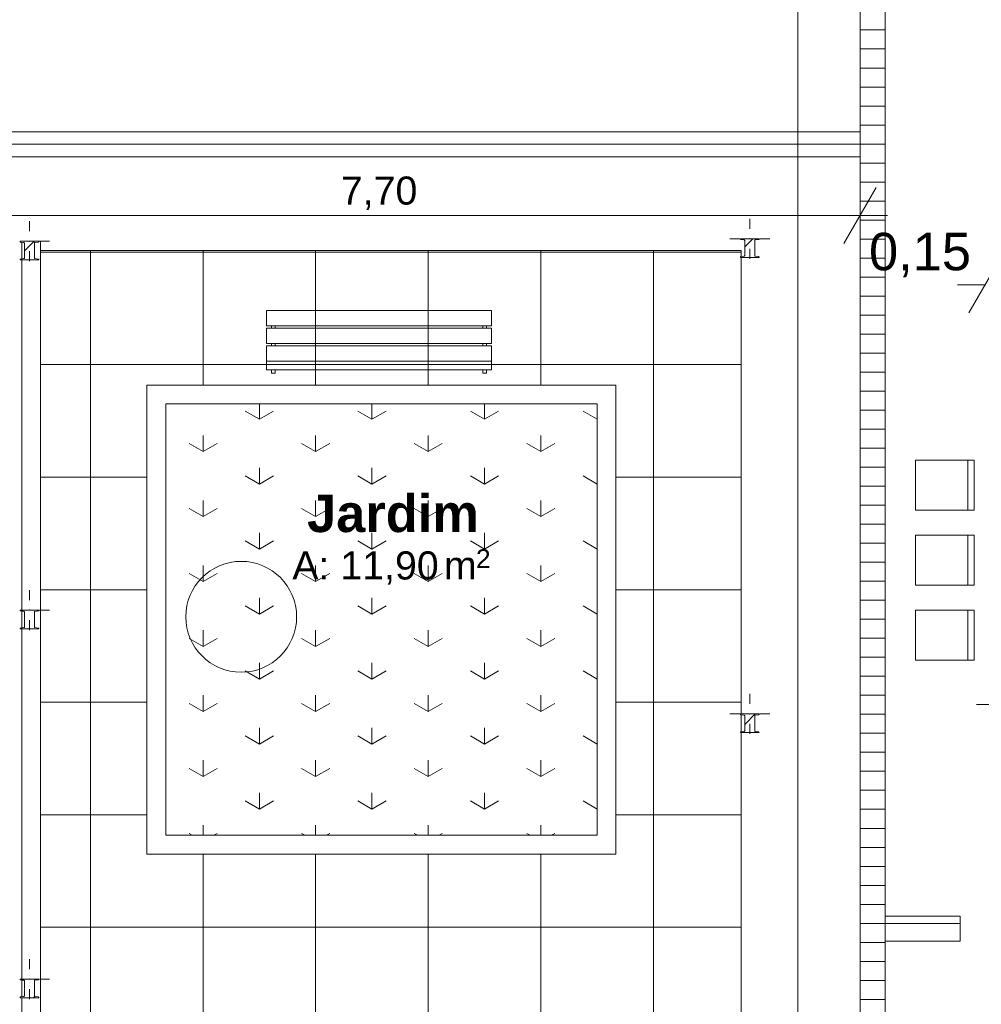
# Model space of a CAD drawing. Header units: millimetres. Extents: x 0 to 723, y 0 to 672.
# Tile 10 of 28: x 569 to 621, y 407 to 459. Entities that reach past the tile are written whole.
import ezdxf
from ezdxf.xclip import XClip

# ---------------------------------------------------------------- set-up
doc = ezdxf.new("R2010")
doc.units = ezdxf.units.MM
doc.header["$MEASUREMENT"] = 0
doc.header["$XCLIPFRAME"] = 0
doc.linetypes.add('Wipeout_Contour', pattern=[1000, 0, -1000])
for name, color, linetype in [('Cotas - Geral.2D', 7, 'Continuous'), ('Desenho 2D - Geral.2D', 7, 'Continuous'), ('Interior - Mobiliário .ARQ', 7, 'Continuous'), ('Laje.ARQ', 7, 'Continuous'), ('Parede.ARQ', 7, 'Continuous'), ('Pilar.ARQ', 7, 'Continuous'), ('Zonas.ARQ', 7, 'Continuous')]:
    doc.layers.add(name, color=color, linetype=linetype)
doc.styles.add('GENERATED_STYLE_1', font='txt')
doc.styles.add('GENERATED_STYLE_2', font='txt')
pattern_1 = [(0, (-392.8324, 470.6399), (0, 1.0133333), [])]
pattern_2 = [(45, (-392.8324, 470.6399), (-1.5909903, 1.5909903), []), (45, (-393.3627, 471.1702), (-1.5909903, 1.5909903), [])]

# ---------------------------------------------------------------- blocks, each defined once
blk = doc.blocks.new('Desenho_2_2', base_point=(-392.832, 470.64))
at = {"layer": 'Laje.ARQ', "linetype": 'Continuous', "lineweight": 0}
h = blk.add_hatch(dxfattribs=at)
h.set_pattern_fill('Madeira_2_0002', color=141, style=0, pattern_type=2)
h.set_pattern_definition(pattern_1)
h.paths.add_polyline_path([(610.354, 393.148), (614.185, 393.148), (614.185, 350.915), (615.519, 350.915), (615.519, 393.155), (619.519, 393.155), (619.519, 394.489), (615.519, 394.489), (615.519, 536.519), (614.185, 536.519), (614.185, 394.481), (610.354, 394.481)])
h = blk.add_hatch(dxfattribs=at)
h.set_pattern_fill('Madeira_2_0002', color=141, style=0, pattern_type=2)
h.set_pattern_definition(pattern_1)
h.paths.add_polyline_path([(562.831, 451.725), (614.185, 451.725), (614.185, 453.058), (562.831, 453.058)])
h = blk.add_hatch(dxfattribs=at)
h.set_pattern_fill('Grelha_90x90_0002', color=83, style=0, pattern_type=2)
h.set_pattern_definition([(0, (-392.8324, 470.64), (0, 6), []), (90, (-392.8324, 470.64), (-6, 0), [])])
h.paths.add_polyline_path([(570.511, 446.721), (570.511, 362.216), (577.178, 362.216), (600.178, 362.216), (607.852, 362.216), (607.852, 398.55), (607.852, 415.55), (607.852, 438.55), (607.852, 446.721)])
h.paths.add_polyline_path([(577.178, 438.55), (600.178, 438.55), (600.178, 415.55), (577.178, 415.55)], flags=0)
h.paths.add_polyline_path([(600.178, 374.55), (577.178, 374.55), (577.178, 398.55), (600.178, 398.55)], flags=0)
h = blk.add_hatch(dxfattribs=at)
h.set_pattern_fill('Relva_0002', color=83, style=0, pattern_type=2)
h.set_pattern_definition([(90, (-392.8324, 470.64), (-6, 0), [0.866025, -2.598076]), (90, (-389.8324, 472.372), (-6, 0), [0.866025, -2.598076]), (30, (-392.8324, 470.64), (-3, 5.196152), [0.866025, -2.598076]), (30, (-392.8324, 474.104), (-3, 5.196152), [0.866025, -2.598076]), (150, (-392.8324, 470.64), (3, 5.196152), [0.866025, -2.598076]), (150, (-392.8324, 474.104), (3, 5.196152), [0.866025, -2.598076])])
h.paths.add_polyline_path([(577.178, 415.55), (600.178, 415.55), (600.178, 438.55), (577.178, 438.55)])
h = blk.add_hatch(dxfattribs=at)
h.set_pattern_fill('Madeira_2_0002', color=141, style=0, pattern_type=2)
h.set_pattern_definition(pattern_1)
h.paths.add_polyline_path([(615.519, 409.912), (619.519, 409.912), (619.519, 411.245), (615.519, 411.245)])
at = {"layer": 'Cotas - Geral.2D', "color": 7, "linetype": 'Continuous', "lineweight": 0}
for p, q in [((610.868, 390.915), (610.868, 536.519)), ((614.185, 446.34), (614.185, 450.84)), ((613.319, 447.09), (615.051, 450.09)), ((562.831, 448.59), (614.185, 448.59)), ((614.185, 448.59), (615.652, 448.59)), ((621.718, 446.397), (619.986, 443.397)), ((619.385, 444.897), (620.852, 444.897)), ((620.385, 422.523), (621.852, 422.523))]:
    blk.add_line(p, q, dxfattribs=at)
at = {"layer": 'Interior - Mobiliário .ARQ', "color": 7, "linetype": 'Continuous', "lineweight": 0}
for p, q in [((582.545, 442.705), (582.545, 443.526)), ((582.545, 443.526), (594.545, 443.526)), ((594.545, 443.526), (594.545, 442.705)), ((594.545, 442.705), (582.545, 442.705)), ((582.545, 441.767), (582.545, 442.588)), ((582.545, 442.588), (594.545, 442.588)), ((582.812, 442.705), (583.012, 442.705)), ((582.812, 442.588), (582.812, 442.705)), ((583.012, 442.588), (582.812, 442.588)), ((583.012, 442.705), (583.012, 442.588)), ((594.079, 442.705), (594.279, 442.705)), ((594.079, 442.588), (594.079, 442.705)), ((594.279, 442.588), (594.079, 442.588)), ((594.279, 442.705), (594.279, 442.588)), ((594.545, 442.588), (594.545, 441.767)), ((594.545, 441.767), (582.545, 441.767)), ((582.545, 440.829), (582.545, 441.65)), ((582.545, 441.65), (594.545, 441.65)), ((582.812, 441.767), (583.012, 441.767)), ((582.812, 441.65), (582.812, 441.767)), ((583.012, 441.65), (582.812, 441.65)), ((583.012, 441.767), (583.012, 441.65)), ((594.079, 441.767), (594.279, 441.767)), ((594.079, 441.65), (594.079, 441.767)), ((594.279, 441.65), (594.079, 441.65)), ((594.279, 441.767), (594.279, 441.65)), ((594.545, 441.65), (594.545, 440.829)), ((594.545, 440.829), (582.545, 440.829)), ((582.545, 440.817), (594.545, 440.817)), ((582.545, 440.366), (582.545, 440.817)), ((582.812, 440.829), (583.012, 440.829)), ((582.812, 440.817), (582.812, 440.829)), ((583.012, 440.817), (582.812, 440.817)), ((583.012, 440.829), (583.012, 440.817)), ((594.079, 440.829), (594.279, 440.829)), ((594.079, 440.817), (594.079, 440.829)), ((594.279, 440.817), (594.079, 440.817)), ((594.279, 440.829), (594.279, 440.817)), ((594.545, 440.817), (594.545, 440.366)), ((594.545, 440.366), (582.545, 440.366)), ((582.812, 440.193), (582.812, 440.366)), ((582.812, 440.366), (583.012, 440.366)), ((583.012, 440.193), (582.812, 440.193)), ((583.012, 440.366), (583.012, 440.193)), ((594.079, 440.366), (594.279, 440.366)), ((594.079, 440.193), (594.079, 440.366)), ((594.279, 440.193), (594.079, 440.193)), ((594.279, 440.366), (594.279, 440.193)), ((617.136, 435.556), (617.136, 432.89)), ((620.27, 435.556), (617.136, 435.556)), ((619.936, 435.556), (619.936, 432.89)), ((620.27, 432.89), (620.27, 435.556)), ((617.136, 432.89), (620.27, 432.89)), ((617.136, 431.556), (617.136, 428.89)), ((620.27, 431.556), (617.136, 431.556)), ((619.936, 431.556), (619.936, 428.89)), ((620.27, 428.89), (620.27, 431.556)), ((617.136, 428.89), (620.27, 428.89)), ((617.136, 427.556), (617.136, 424.89)), ((620.27, 427.556), (617.136, 427.556)), ((619.936, 427.556), (619.936, 424.89)), ((620.27, 424.89), (620.27, 427.556)), ((617.136, 424.89), (620.27, 424.89))]:
    blk.add_line(p, q, dxfattribs=at)
for start, end in [(0, 180), (180, 0)]:
    blk.add_arc((581.204, 427.198), 2.954, start, end, dxfattribs=at)
at = {"layer": 'Laje.ARQ', "color": 141, "linetype": 'Continuous', "lineweight": 0, "flags": 128}
for points in [[(610.354, 393.148), (614.185, 393.148), (614.185, 350.915), (615.519, 350.915), (615.519, 393.155), (619.519, 393.155), (619.519, 394.489), (615.519, 394.489), (615.519, 536.519), (614.185, 536.519), (614.185, 394.481), (610.354, 394.481)], [(562.831, 451.725), (614.185, 451.725), (614.185, 453.058), (562.831, 453.058)], [(615.519, 409.912), (619.519, 409.912), (619.519, 411.245), (615.519, 411.245)]]:
    blk.add_lwpolyline(points, close=True, dxfattribs=at)
at = {"layer": 'Laje.ARQ', "color": 83, "linetype": 'Continuous', "lineweight": 0, "flags": 128}
for points in [[(570.511, 446.721), (570.511, 362.216), (577.178, 362.216), (600.178, 362.216), (607.852, 362.216), (607.852, 398.55), (607.852, 415.55), (607.852, 438.55), (607.852, 446.721)], [(577.178, 438.55), (600.178, 438.55), (600.178, 415.55), (577.178, 415.55)], [(577.178, 415.55), (600.178, 415.55), (600.178, 438.55), (577.178, 438.55)]]:
    blk.add_lwpolyline(points, close=True, dxfattribs=at)
at = {"layer": 'Pilar.ARQ', "color": 7, "linetype": 'Continuous', "lineweight": 0}
for p, q in [((569.914, 447.754), (569.914, 448.288)), ((608.306, 447.888), (608.306, 448.421)), ((608.306, 422.554), (608.306, 423.088))]:
    blk.add_line(p, q, dxfattribs=at)
at = {"layer": 'Cotas - Geral.2D', "color": 7, "linetype": 'Continuous', "lineweight": 0, "attachment_point": 7, "style": 'GENERATED_STYLE_1'}
for s, insert, char_height, width in [('\\A1;{\\pql;\\fArial|b0|i0|c0|p38;7,70}', (586.513, 448.89), 1.5, 3.99087), ('\\A1;{\\pql;\\fArial|b0|i0|c0|p38;0,15}', (614.664, 445.297), 2, 5.32116)]:
    blk.add_mtext(s, dxfattribs=dict(at, insert=insert, char_height=char_height, width=width))
at = {"layer": 'Zonas.ARQ', "color": 7, "linetype": 'Continuous', "lineweight": 0, "attachment_point": 1}
for s, insert, char_height, style in [('\\A1;{\\pql;\\fArial|b1|i0|c0|p38;Jardim}', (584.711, 433.714), 2, 'GENERATED_STYLE_2'), ('\\A1;{\\pql;\\fArial|b0|i0|c0|p38;A: 11,90}', (583.925, 430.686), 1.5, 'GENERATED_STYLE_1'), ('\\A1;{\\pql;\\fArial|b0|i0|c0|p38;2}', (593.717, 430.8), 1, 'GENERATED_STYLE_1'), ('\\A1;{\\pql;\\fArial|b0|i0|c0|p38; m}', (591.426, 430.686), 1.5, 'GENERATED_STYLE_1')]:
    blk.add_mtext(s, dxfattribs=dict(at, insert=insert, char_height=char_height, style=style))
at = {"color": 254, "linetype": 'Wipeout_Contour', "lineweight": 0, "ltscale": 56452.40378}
blk.add_wipeout([(569.511, 406.888), (569.511, 388.221), (569.649, 388.221), (570.179, 388.221), (570.414, 388.221), (570.414, 388.204), (570.407, 388.187), (570.391, 388.178), (570.202, 388.151), (570.185, 388.142), (570.179, 388.125), (570.179, 387.317), (570.185, 387.299), (570.202, 387.29), (570.391, 387.264), (570.407, 387.255), (570.414, 387.238), (570.414, 387.221), (570.179, 387.221), (569.649, 387.221), (569.511, 387.221), (569.511, 380.923), (570.511, 379.923), (570.511, 447.221), (570.414, 447.221), (570.414, 447.204), (570.407, 447.187), (570.391, 447.178), (570.202, 447.151), (570.185, 447.142), (570.179, 447.125), (570.179, 446.317), (570.185, 446.299), (570.202, 446.29), (570.391, 446.264), (570.407, 446.255), (570.414, 446.238), (570.414, 446.221), (570.179, 446.221), (569.649, 446.221), (569.511, 446.221), (569.511, 427.554), (569.649, 427.554), (570.179, 427.554), (570.414, 427.554), (570.414, 427.538), (570.407, 427.52), (570.391, 427.511), (570.202, 427.485), (570.185, 427.476), (570.179, 427.458), (570.179, 426.65), (570.185, 426.633), (570.202, 426.624), (570.391, 426.597), (570.407, 426.588), (570.414, 426.571), (570.414, 426.554), (570.179, 426.554), (569.649, 426.554), (569.511, 426.554), (569.511, 407.888), (569.649, 407.888), (570.179, 407.888), (570.414, 407.888), (570.414, 407.871), (570.407, 407.853), (570.391, 407.845), (570.202, 407.818), (570.185, 407.809), (570.179, 407.792), (570.179, 406.984), (570.185, 406.966), (570.202, 406.957), (570.391, 406.931), (570.407, 406.922), (570.414, 406.904), (570.414, 406.888), (570.179, 406.888), (569.649, 406.888)], dxfattribs=at).dxf.layer = 'Parede.ARQ'
at = {"color": 254, "linetype": 'Wipeout_Contour', "lineweight": 0, "ltscale": 2937.623837}
blk.add_wipeout([(577.178, 438.55), (600.178, 438.55), (601.178, 439.55), (576.178, 439.55)], dxfattribs=at).dxf.layer = 'Parede.ARQ'
at = {"color": 254, "linetype": 'Wipeout_Contour', "lineweight": 0, "ltscale": 2881.250219}
blk.add_wipeout([(576.178, 414.55), (601.178, 414.55), (600.178, 415.55), (577.178, 415.55)], dxfattribs=at).dxf.layer = 'Parede.ARQ'
at = {"color": 254, "linetype": 'Wipeout_Contour', "lineweight": 0, "ltscale": 24153.440564}
blk.add_wipeout([(608.806, 446.354), (608.806, 446.371), (608.8, 446.388), (608.783, 446.397), (608.594, 446.424), (608.577, 446.433), (608.571, 446.45), (608.571, 447.258), (608.577, 447.276), (608.594, 447.285), (608.783, 447.311), (608.8, 447.32), (608.806, 447.338), (608.806, 447.354), (608.571, 447.354), (608.041, 447.354), (607.806, 447.354), (607.806, 447.338), (607.813, 447.32), (607.829, 447.311), (608.018, 447.285), (608.035, 447.276), (608.041, 447.258), (608.041, 446.45), (608.035, 446.433), (608.018, 446.424), (607.829, 446.397), (607.813, 446.388), (607.806, 446.371), (607.806, 446.354), (608.041, 446.354), (608.571, 446.354)], dxfattribs=at).dxf.layer = 'Pilar.ARQ'
at = {"color": 254, "linetype": 'Wipeout_Contour', "lineweight": 0, "ltscale": 23682.523169}
blk.add_wipeout([(608.806, 421.021), (608.806, 421.038), (608.8, 421.055), (608.783, 421.064), (608.594, 421.09), (608.577, 421.099), (608.571, 421.117), (608.571, 421.925), (608.577, 421.942), (608.594, 421.951), (608.783, 421.978), (608.8, 421.987), (608.806, 422.004), (608.806, 422.021), (608.571, 422.021), (608.041, 422.021), (607.806, 422.021), (607.806, 422.004), (607.813, 421.987), (607.829, 421.978), (608.018, 421.951), (608.035, 421.942), (608.041, 421.925), (608.041, 421.117), (608.035, 421.099), (608.018, 421.09), (607.829, 421.064), (607.813, 421.055), (607.806, 421.038), (607.806, 421.021), (608.041, 421.021), (608.571, 421.021)], dxfattribs=at).dxf.layer = 'Pilar.ARQ'
at = {"layer": 'Pilar.ARQ', "linetype": 'Continuous', "lineweight": 0}
h = blk.add_hatch(dxfattribs=at)
h.set_pattern_fill('Aço_0002', color=151, style=0, pattern_type=2)
h.set_pattern_definition(pattern_2)
h.paths.add_polyline_path([(608.806, 446.354), (608.806, 446.371), (608.8, 446.388), (608.783, 446.397), (608.594, 446.424), (608.577, 446.433), (608.571, 446.45), (608.571, 447.258), (608.577, 447.276), (608.594, 447.285), (608.783, 447.311), (608.8, 447.32), (608.806, 447.338), (608.806, 447.354), (608.571, 447.354), (608.041, 447.354), (607.806, 447.354), (607.806, 447.338), (607.813, 447.32), (607.829, 447.311), (608.018, 447.285), (608.035, 447.276), (608.041, 447.258), (608.041, 446.45), (608.035, 446.433), (608.018, 446.424), (607.829, 446.397), (607.813, 446.388), (607.806, 446.371), (607.806, 446.354), (608.041, 446.354), (608.571, 446.354)])
h = blk.add_hatch(dxfattribs=at)
h.set_pattern_fill('Aço_0002', color=151, style=0, pattern_type=2)
h.set_pattern_definition(pattern_2)
h.paths.add_polyline_path([(608.806, 421.021), (608.806, 421.038), (608.8, 421.055), (608.783, 421.064), (608.594, 421.09), (608.577, 421.099), (608.571, 421.117), (608.571, 421.925), (608.577, 421.942), (608.594, 421.951), (608.783, 421.978), (608.8, 421.987), (608.806, 422.004), (608.806, 422.021), (608.571, 422.021), (608.041, 422.021), (607.806, 422.021), (607.806, 422.004), (607.813, 421.987), (607.829, 421.978), (608.018, 421.951), (608.035, 421.942), (608.041, 421.925), (608.041, 421.117), (608.035, 421.099), (608.018, 421.09), (607.829, 421.064), (607.813, 421.055), (607.806, 421.038), (607.806, 421.021), (608.041, 421.021), (608.571, 421.021)])
at = {"layer": 'Parede.ARQ', "color": 8, "linetype": 'Continuous', "lineweight": 0, "flags": 128}
for points in [[(570.511, 447.221), (570.414, 447.221)], [(570.511, 379.923), (570.511, 447.221)], [(601.178, 439.55), (576.178, 439.55)], [(577.178, 438.55), (600.178, 438.55)], [(600.178, 415.55), (577.178, 415.55)], [(576.178, 414.55), (601.178, 414.55)]]:
    blk.add_lwpolyline(points, dxfattribs=at)
at = {"layer": 'Pilar.ARQ', "color": 7, "linetype": 'Continuous', "lineweight": 0}
for p, q in [((607.773, 447.354), (607.239, 447.354)), ((608.839, 447.354), (609.373, 447.354)), ((608.306, 446.821), (608.306, 446.288)), ((569.914, 428.088), (569.914, 428.621)), ((607.773, 422.021), (607.239, 422.021)), ((608.839, 422.021), (609.373, 422.021)), ((608.306, 421.488), (608.306, 420.954)), ((569.914, 408.421), (569.914, 408.954))]:
    blk.add_line(p, q, dxfattribs=at)
at = {"layer": 'Pilar.ARQ', "color": 7, "linetype": 'Continuous', "lineweight": 0, "flags": 128}
for points in [[(608.806, 446.354), (608.806, 446.371), (608.8, 446.388), (608.783, 446.397), (608.594, 446.424), (608.577, 446.433), (608.571, 446.45), (608.571, 447.258), (608.577, 447.276), (608.594, 447.285), (608.783, 447.311), (608.8, 447.32), (608.806, 447.338), (608.806, 447.354), (608.571, 447.354), (608.041, 447.354), (607.806, 447.354), (607.806, 447.338), (607.813, 447.32), (607.829, 447.311), (608.018, 447.285), (608.035, 447.276), (608.041, 447.258), (608.041, 446.45), (608.035, 446.433), (608.018, 446.424), (607.829, 446.397), (607.813, 446.388), (607.806, 446.371), (607.806, 446.354), (608.041, 446.354), (608.571, 446.354)], [(608.806, 421.021), (608.806, 421.038), (608.8, 421.055), (608.783, 421.064), (608.594, 421.09), (608.577, 421.099), (608.571, 421.117), (608.571, 421.925), (608.577, 421.942), (608.594, 421.951), (608.783, 421.978), (608.8, 421.987), (608.806, 422.004), (608.806, 422.021), (608.571, 422.021), (608.041, 422.021), (607.806, 422.021), (607.806, 422.004), (607.813, 421.987), (607.829, 421.978), (608.018, 421.951), (608.035, 421.942), (608.041, 421.925), (608.041, 421.117), (608.035, 421.099), (608.018, 421.09), (607.829, 421.064), (607.813, 421.055), (607.806, 421.038), (607.806, 421.021), (608.041, 421.021), (608.571, 421.021)]]:
    blk.add_lwpolyline(points, close=True, dxfattribs=at)
at = {"layer": 'Pilar.ARQ', "color": 7, "linetype": 'Continuous', "lineweight": 0}
for p in [(608.306, 447.354), (608.306, 422.021)]:
    blk.add_point(p, dxfattribs=at)
at = {"color": 254, "linetype": 'Wipeout_Contour', "lineweight": 0, "ltscale": 5789.858338}
blk.add_wipeout([(569.511, 446.274), (569.626, 446.29), (569.643, 446.299), (569.649, 446.317), (569.649, 447.125), (569.643, 447.142), (569.626, 447.151), (569.511, 447.167)], dxfattribs=at).dxf.layer = 'Parede.ARQ'
at = {"color": 254, "linetype": 'Wipeout_Contour', "lineweight": 0, "ltscale": 5694.090676}
blk.add_wipeout([(569.626, 427.485), (569.511, 427.501), (569.511, 426.608), (569.626, 426.624), (569.643, 426.633), (569.649, 426.65), (569.649, 427.458), (569.643, 427.476)], dxfattribs=at).dxf.layer = 'Parede.ARQ'
at = {"color": 254, "linetype": 'Wipeout_Contour', "lineweight": 0, "ltscale": 5601.105722}
blk.add_wipeout([(569.511, 406.941), (569.626, 406.957), (569.643, 406.966), (569.649, 406.984), (569.649, 407.792), (569.643, 407.809), (569.626, 407.818), (569.511, 407.834)], dxfattribs=at).dxf.layer = 'Parede.ARQ'
at = {"layer": 'Parede.ARQ', "color": 8, "linetype": 'Continuous', "lineweight": 0, "flags": 128}
for points in [[(569.511, 447.167), (569.511, 446.274)], [(569.511, 446.221), (569.511, 427.554)], [(569.511, 427.501), (569.511, 426.608)], [(569.511, 426.554), (569.511, 407.888)], [(569.511, 407.834), (569.511, 406.941)], [(569.511, 406.888), (569.511, 388.221)]]:
    blk.add_lwpolyline(points, dxfattribs=at)
at = {"color": 254, "linetype": 'Wipeout_Contour', "lineweight": 0, "ltscale": 2870.585118}
blk.add_wipeout([(577.178, 415.55), (577.178, 438.55), (576.178, 439.55), (576.178, 414.55)], dxfattribs=at).dxf.layer = 'Parede.ARQ'
at = {"color": 254, "linetype": 'Wipeout_Contour', "lineweight": 0, "ltscale": 2948.288784}
blk.add_wipeout([(600.178, 438.55), (600.178, 415.55), (601.178, 414.55), (601.178, 439.55)], dxfattribs=at).dxf.layer = 'Parede.ARQ'
at = {"layer": 'Parede.ARQ', "color": 8, "linetype": 'Continuous', "lineweight": 0, "flags": 128}
for points in [[(576.178, 439.55), (576.178, 414.55)], [(601.178, 414.55), (601.178, 439.55)], [(577.178, 415.55), (577.178, 438.55)], [(600.178, 438.55), (600.178, 415.55)]]:
    blk.add_lwpolyline(points, dxfattribs=at)
at = {"color": 254, "linetype": 'Wipeout_Contour', "lineweight": 0, "ltscale": 23172.108519}
blk.add_wipeout([(570.414, 446.221), (570.414, 446.238), (570.407, 446.255), (570.391, 446.264), (570.202, 446.29), (570.185, 446.299), (570.179, 446.317), (570.179, 447.125), (570.185, 447.142), (570.202, 447.151), (570.391, 447.178), (570.407, 447.187), (570.414, 447.204), (570.414, 447.221), (570.179, 447.221), (569.649, 447.221), (569.414, 447.221), (569.414, 447.204), (569.42, 447.187), (569.437, 447.178), (569.626, 447.151), (569.643, 447.142), (569.649, 447.125), (569.649, 446.317), (569.643, 446.299), (569.626, 446.29), (569.437, 446.264), (569.42, 446.255), (569.414, 446.238), (569.414, 446.221), (569.649, 446.221), (570.179, 446.221)], dxfattribs=at).dxf.layer = 'Pilar.ARQ'
at = {"color": 254, "linetype": 'Wipeout_Contour', "lineweight": 0, "ltscale": 22789.251066}
blk.add_wipeout([(570.414, 426.554), (570.414, 426.571), (570.407, 426.588), (570.391, 426.597), (570.202, 426.624), (570.185, 426.633), (570.179, 426.65), (570.179, 427.458), (570.185, 427.476), (570.202, 427.485), (570.391, 427.511), (570.407, 427.52), (570.414, 427.538), (570.414, 427.554), (570.179, 427.554), (569.649, 427.554), (569.414, 427.554), (569.414, 427.538), (569.42, 427.52), (569.437, 427.511), (569.626, 427.485), (569.643, 427.476), (569.649, 427.458), (569.649, 426.65), (569.643, 426.633), (569.626, 426.624), (569.437, 426.597), (569.42, 426.588), (569.414, 426.571), (569.414, 426.554), (569.649, 426.554), (570.179, 426.554)], dxfattribs=at).dxf.layer = 'Pilar.ARQ'
at = {"color": 254, "linetype": 'Wipeout_Contour', "lineweight": 0, "ltscale": 22417.525206}
blk.add_wipeout([(570.414, 406.888), (570.414, 406.904), (570.407, 406.922), (570.391, 406.931), (570.202, 406.957), (570.185, 406.966), (570.179, 406.984), (570.179, 407.792), (570.185, 407.809), (570.202, 407.818), (570.391, 407.845), (570.407, 407.853), (570.414, 407.871), (570.414, 407.888), (570.179, 407.888), (569.649, 407.888), (569.414, 407.888), (569.414, 407.871), (569.42, 407.853), (569.437, 407.845), (569.626, 407.818), (569.643, 407.809), (569.649, 407.792), (569.649, 406.984), (569.643, 406.966), (569.626, 406.957), (569.437, 406.931), (569.42, 406.922), (569.414, 406.904), (569.414, 406.888), (569.649, 406.888), (570.179, 406.888)], dxfattribs=at).dxf.layer = 'Pilar.ARQ'
at = {"layer": 'Pilar.ARQ', "linetype": 'Continuous', "lineweight": 0}
h = blk.add_hatch(dxfattribs=at)
h.set_pattern_fill('Aço_0002', color=151, style=0, pattern_type=2)
h.set_pattern_definition(pattern_2)
h.paths.add_polyline_path([(570.414, 446.221), (570.414, 446.238), (570.407, 446.255), (570.391, 446.264), (570.202, 446.29), (570.185, 446.299), (570.179, 446.317), (570.179, 447.125), (570.185, 447.142), (570.202, 447.151), (570.391, 447.178), (570.407, 447.187), (570.414, 447.204), (570.414, 447.221), (570.179, 447.221), (569.649, 447.221), (569.414, 447.221), (569.414, 447.204), (569.42, 447.187), (569.437, 447.178), (569.626, 447.151), (569.643, 447.142), (569.649, 447.125), (569.649, 446.317), (569.643, 446.299), (569.626, 446.29), (569.437, 446.264), (569.42, 446.255), (569.414, 446.238), (569.414, 446.221), (569.649, 446.221), (570.179, 446.221)])
h = blk.add_hatch(dxfattribs=at)
h.set_pattern_fill('Aço_0002', color=151, style=0, pattern_type=2)
h.set_pattern_definition(pattern_2)
h.paths.add_polyline_path([(570.414, 426.554), (570.414, 426.571), (570.407, 426.588), (570.391, 426.597), (570.202, 426.624), (570.185, 426.633), (570.179, 426.65), (570.179, 427.458), (570.185, 427.476), (570.202, 427.485), (570.391, 427.511), (570.407, 427.52), (570.414, 427.538), (570.414, 427.554), (570.179, 427.554), (569.649, 427.554), (569.414, 427.554), (569.414, 427.538), (569.42, 427.52), (569.437, 427.511), (569.626, 427.485), (569.643, 427.476), (569.649, 427.458), (569.649, 426.65), (569.643, 426.633), (569.626, 426.624), (569.437, 426.597), (569.42, 426.588), (569.414, 426.571), (569.414, 426.554), (569.649, 426.554), (570.179, 426.554)])
h = blk.add_hatch(dxfattribs=at)
h.set_pattern_fill('Aço_0002', color=151, style=0, pattern_type=2)
h.set_pattern_definition(pattern_2)
h.paths.add_polyline_path([(570.414, 406.888), (570.414, 406.904), (570.407, 406.922), (570.391, 406.931), (570.202, 406.957), (570.185, 406.966), (570.179, 406.984), (570.179, 407.792), (570.185, 407.809), (570.202, 407.818), (570.391, 407.845), (570.407, 407.853), (570.414, 407.871), (570.414, 407.888), (570.179, 407.888), (569.649, 407.888), (569.414, 407.888), (569.414, 407.871), (569.42, 407.853), (569.437, 407.845), (569.626, 407.818), (569.643, 407.809), (569.649, 407.792), (569.649, 406.984), (569.643, 406.966), (569.626, 406.957), (569.437, 406.931), (569.42, 406.922), (569.414, 406.904), (569.414, 406.888), (569.649, 406.888), (570.179, 406.888)])
at = {"layer": 'Desenho 2D - Geral.2D', "color": 7, "linetype": 'Continuous', "lineweight": 0}
blk.add_line((570.511, 446.721), (607.852, 446.721), dxfattribs=at)
at = {"layer": 'Pilar.ARQ', "color": 7, "linetype": 'Continuous', "lineweight": 0}
for p, q in [((570.447, 447.221), (570.981, 447.221)), ((569.914, 446.688), (569.914, 446.154)), ((570.447, 427.554), (570.981, 427.554)), ((569.914, 427.021), (569.914, 426.488)), ((570.447, 407.888), (570.981, 407.888)), ((569.914, 407.354), (569.914, 406.821))]:
    blk.add_line(p, q, dxfattribs=at)
at = {"layer": 'Pilar.ARQ', "color": 7, "linetype": 'Continuous', "lineweight": 0, "flags": 128}
for points in [[(570.414, 446.221), (570.414, 446.238), (570.407, 446.255), (570.391, 446.264), (570.202, 446.29), (570.185, 446.299), (570.179, 446.317), (570.179, 447.125), (570.185, 447.142), (570.202, 447.151), (570.391, 447.178), (570.407, 447.187), (570.414, 447.204), (570.414, 447.221), (570.179, 447.221), (569.649, 447.221), (569.414, 447.221), (569.414, 447.204), (569.42, 447.187), (569.437, 447.178), (569.626, 447.151), (569.643, 447.142), (569.649, 447.125), (569.649, 446.317), (569.643, 446.299), (569.626, 446.29), (569.437, 446.264), (569.42, 446.255), (569.414, 446.238), (569.414, 446.221), (569.649, 446.221), (570.179, 446.221)], [(570.414, 426.554), (570.414, 426.571), (570.407, 426.588), (570.391, 426.597), (570.202, 426.624), (570.185, 426.633), (570.179, 426.65), (570.179, 427.458), (570.185, 427.476), (570.202, 427.485), (570.391, 427.511), (570.407, 427.52), (570.414, 427.538), (570.414, 427.554), (570.179, 427.554), (569.649, 427.554), (569.414, 427.554), (569.414, 427.538), (569.42, 427.52), (569.437, 427.511), (569.626, 427.485), (569.643, 427.476), (569.649, 427.458), (569.649, 426.65), (569.643, 426.633), (569.626, 426.624), (569.437, 426.597), (569.42, 426.588), (569.414, 426.571), (569.414, 426.554), (569.649, 426.554), (570.179, 426.554)], [(570.414, 406.888), (570.414, 406.904), (570.407, 406.922), (570.391, 406.931), (570.202, 406.957), (570.185, 406.966), (570.179, 406.984), (570.179, 407.792), (570.185, 407.809), (570.202, 407.818), (570.391, 407.845), (570.407, 407.853), (570.414, 407.871), (570.414, 407.888), (570.179, 407.888), (569.649, 407.888), (569.414, 407.888), (569.414, 407.871), (569.42, 407.853), (569.437, 407.845), (569.626, 407.818), (569.643, 407.809), (569.649, 407.792), (569.649, 406.984), (569.643, 406.966), (569.626, 406.957), (569.437, 406.931), (569.42, 406.922), (569.414, 406.904), (569.414, 406.888), (569.649, 406.888), (570.179, 406.888)]]:
    blk.add_lwpolyline(points, close=True, dxfattribs=at)
at = {"layer": 'Pilar.ARQ', "color": 7, "linetype": 'Continuous', "lineweight": 0}
for p in [(569.914, 447.221), (569.914, 427.554), (569.914, 407.888)]:
    blk.add_point(p, dxfattribs=at)

msp = doc.modelspace()

# ---------------------------------------------------------------- block references
at = {"color": 7, "linetype": 'Continuous', "lineweight": 0}
ref = msp.add_blockref('Desenho_2_2', (-392.832, 470.64), dxfattribs=at)
XClip(ref).set_block_clipping_path([(481.2565355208, 323.9834960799), (703.3929709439, 655.0257970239)])

doc.saveas('drawing.dxf')
